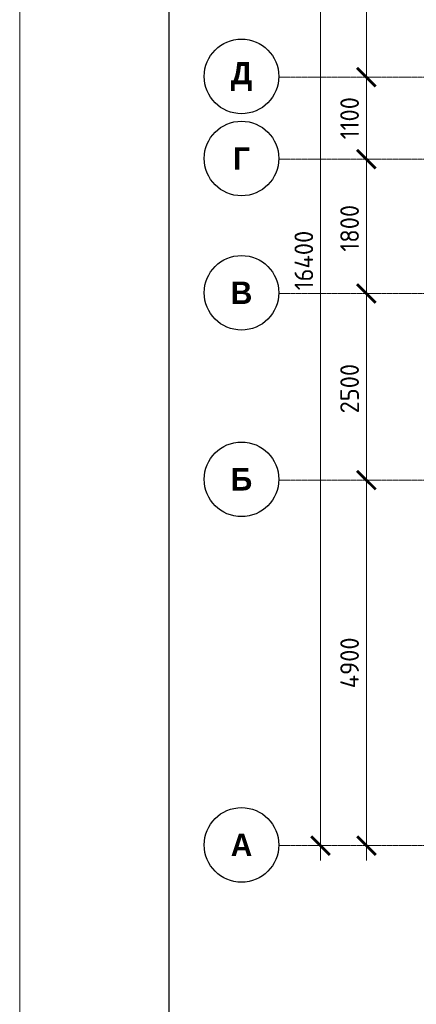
# Model space of a CAD drawing. Header units: millimetres. Extents: x 263826 to 1585445, y -423071 to 70137.
# Tile 32 of 256: x 436521 to 441834, y -314867 to -301670. Entities that reach past the tile are written whole.
import ezdxf

# ---------------------------------------------------------------- set-up
doc = ezdxf.new("R2010")
doc.units = ezdxf.units.MM
doc.linetypes.add('______5', pattern=[1100, 800, -100, 100, -100])
doc.linetypes.add('осевая', pattern=[50.8, 31.75, -6.35, 6.35, -6.35])
for name, color, linetype, lineweight in [('Оси', 40, '______5', 18), ('РАЗМЕРЫ', 1, 'Continuous', 9), ('ТОНКИЕ', 7, 'Continuous', 9)]:
    doc.layers.add(name, color=color, linetype=linetype, lineweight=lineweight)
doc.layers.add('ТОЛСТЫЕ_ОСНОВНЫЕ', color=6, linetype='Continuous')
doc.styles.add('Century Gothic', font='GOTHIC.TTF')
doc.styles.add('GOST-2.304_Type-B', font='GOST_Common.ttf')
doc.dimstyles.new('СПДС', dxfattribs={"dimscale": 100, "dimtxt": 2.5, "dimasz": 2.5, "dimexe": 1.25, "dimexo": 0, "dimtad": 1, "dimdec": 0, "dimtxsty": 'GOST-2.304_Type-B', "dimblk": 'ARCHTICK', "dimcen": 2.5, "dimdle": 2, "dimadec": 0, "dimazin": 2, "dimtfac": 0.75, "dimtdec": 0, "dimtmove": 1, "dimatfit": 3, "dimfxl": 1, "dimtolj": 1, "dimarcsym": 1})

# ---------------------------------------------------------------- blocks, each defined once
blk = doc.blocks.new('_ArchTick')
at = {"color": 0, "linetype": 'ByBlock', "const_width": 0.15}
blk.add_lwpolyline([(-0.5, -0.5), (0.5, 0.5)], dxfattribs=at)
blk = doc.blocks.new('*D1736')
at = {"color": 0, "lineweight": -2, "transparency": 16777216}
for p, q in [((979756, -14893), (979756, 1907)), ((979756, 1707), (979881, 1707)), ((979756, -14693), (979881, -14693))]:
    blk.add_line(p, q, dxfattribs=at)
at = {"layer": 'DEFPOINTS', "color": 0, "transparency": 16777216}
for p in [(979756, 1707), (979756, 1707), (979756, -14693)]:
    blk.add_point(p, dxfattribs=at)
at = {"color": 0, "lineweight": -2, "transparency": 16777216, "xscale": 250, "yscale": 250, "zscale": 250}
for p, rotation in [((979756, 1707), 90), ((979756, -14693), 270)]:
    blk.add_blockref('_ArchTick', p, dxfattribs=dict(at, rotation=rotation))
at = {"color": 0, "transparency": 16777216, "insert": (979531, -6851), "char_height": 250, "width": 104166.67, "attachment_point": 5, "rotation": 90, "style": 'GOST-2.304_Type-B'}
blk.add_mtext('\\A1;16400', dxfattribs=at)
blk = doc.blocks.new('NSY101')
at = {"color": 0, "linetype": 'ByBlock', "lineweight": -2}
blk.add_circle((0, 0), 50, dxfattribs=at)
blk = doc.blocks.new('СЛОЖНЫЙ_ОБЪЕКТ_23')
at = {"layer": 'Оси', "color": 16, "linetype": 'Continuous', "lineweight": 25, "transparency": 33554687, "xscale": 9.999999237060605, "yscale": 9.999999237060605, "zscale": 9.999999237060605}
blk.add_blockref('NSY101', (-12319, -19997), dxfattribs=at)
at = {"layer": 'Оси', "color": 16, "linetype": 'Continuous', "lineweight": 25, "transparency": 33554687, "insert": (-12319, -19997), "char_height": 300, "width": 460, "attachment_point": 5, "style": 'Century Gothic'}
blk.add_mtext('\\A1;{\\fCentury Gothic|i0|b1;\\H300.000000;\\W1.000000;\\C16;А}\\P', dxfattribs=at)
blk = doc.blocks.new('СЛОЖНЫЙ_ОБЪЕКТ_24')
at = {"layer": 'Оси', "color": 16, "linetype": 'Continuous', "lineweight": 25, "transparency": 33554687, "xscale": 9.999999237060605, "yscale": 9.999999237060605, "zscale": 9.999999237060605}
blk.add_blockref('NSY101', (-12319, -15097), dxfattribs=at)
at = {"layer": 'Оси', "color": 16, "linetype": 'Continuous', "lineweight": 25, "transparency": 33554687, "insert": (-12319, -15097), "char_height": 300, "width": 390, "attachment_point": 5, "style": 'Century Gothic'}
blk.add_mtext('\\A1;{\\fCentury Gothic|i0|b1;\\H300.000000;\\W1.000000;\\C16;Б}\\P', dxfattribs=at)
blk = doc.blocks.new('СЛОЖНЫЙ_ОБЪЕКТ_25')
at = {"layer": 'Оси', "color": 16, "linetype": 'Continuous', "lineweight": 25, "transparency": 33554687, "xscale": 9.999999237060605, "yscale": 9.999999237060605, "zscale": 9.999999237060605}
blk.add_blockref('NSY101', (-12319, -12597), dxfattribs=at)
at = {"layer": 'Оси', "color": 16, "linetype": 'Continuous', "lineweight": 25, "transparency": 33554687, "insert": (-12319, -12597), "char_height": 300, "width": 390, "attachment_point": 5, "style": 'Century Gothic'}
blk.add_mtext('\\A1;{\\fCentury Gothic|i0|b1;\\H300.000000;\\W1.000000;\\C16;В}\\P', dxfattribs=at)
blk = doc.blocks.new('СЛОЖНЫЙ_ОБЪЕКТ_26')
at = {"layer": 'Оси', "color": 16, "linetype": 'Continuous', "lineweight": 25, "transparency": 33554687, "xscale": 9.999999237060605, "yscale": 9.999999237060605, "zscale": 9.999999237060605}
blk.add_blockref('NSY101', (-12319, -10797), dxfattribs=at)
at = {"layer": 'Оси', "color": 16, "linetype": 'Continuous', "lineweight": 25, "transparency": 33554687, "insert": (-12319, -10797), "char_height": 300, "width": 345, "attachment_point": 5, "style": 'Century Gothic'}
blk.add_mtext('\\A1;{\\fCentury Gothic|i0|b1;\\H300.000000;\\W1.000000;\\C16;Г}\\P', dxfattribs=at)
blk = doc.blocks.new('СЛОЖНЫЙ_ОБЪЕКТ_27')
at = {"layer": 'Оси', "color": 16, "linetype": 'Continuous', "lineweight": 25, "transparency": 33554687, "xscale": 9.999999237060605, "yscale": 9.999999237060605, "zscale": 9.999999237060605}
blk.add_blockref('NSY101', (-12319, -9697), dxfattribs=at)
at = {"layer": 'Оси', "color": 16, "linetype": 'Continuous', "lineweight": 25, "transparency": 33554687, "insert": (-12319, -9697), "char_height": 300, "width": 470, "attachment_point": 5, "style": 'Century Gothic'}
blk.add_mtext('\\A1;{\\fCentury Gothic|i0|b1;\\H300.000000;\\W1.000000;\\C16;Д}\\P', dxfattribs=at)
blk = doc.blocks.new('*D1717')
at = {"color": 0, "lineweight": -2, "transparency": 16777216}
for p, q in [((980369, -14893), (980369, -9593)), ((980369, -9793), (980494, -9793)), ((980369, -14693), (980494, -14693))]:
    blk.add_line(p, q, dxfattribs=at)
at = {"layer": 'DEFPOINTS', "color": 0, "transparency": 16777216}
for p in [(980369, -9793), (980369, -9793), (980369, -14693)]:
    blk.add_point(p, dxfattribs=at)
at = {"color": 0, "lineweight": -2, "transparency": 16777216, "xscale": 250, "yscale": 250, "zscale": 250}
for p, rotation in [((980369, -9793), 90), ((980369, -14693), 270)]:
    blk.add_blockref('_ArchTick', p, dxfattribs=dict(at, rotation=rotation))
at = {"color": 0, "transparency": 16777216, "insert": (980144, -12243), "char_height": 250, "width": 83333.33, "attachment_point": 5, "rotation": 90, "style": 'GOST-2.304_Type-B'}
blk.add_mtext('\\A1;4900', dxfattribs=at)
blk = doc.blocks.new('*D1718')
at = {"color": 0, "lineweight": -2, "transparency": 16777216}
for p, q in [((980369, -9993), (980369, -7093)), ((980369, -7293), (980494, -7293)), ((980369, -9793), (980494, -9793))]:
    blk.add_line(p, q, dxfattribs=at)
at = {"layer": 'DEFPOINTS', "color": 0, "transparency": 16777216}
for p in [(980369, -7293), (980369, -7293), (980369, -9793)]:
    blk.add_point(p, dxfattribs=at)
at = {"color": 0, "lineweight": -2, "transparency": 16777216, "xscale": 250, "yscale": 250, "zscale": 250}
for p, rotation in [((980369, -7293), 90), ((980369, -9793), 270)]:
    blk.add_blockref('_ArchTick', p, dxfattribs=dict(at, rotation=rotation))
at = {"color": 0, "transparency": 16777216, "insert": (980144, -8568), "char_height": 250, "width": 83333.33, "attachment_point": 5, "rotation": 90, "style": 'GOST-2.304_Type-B'}
blk.add_mtext('\\A1;2500', dxfattribs=at)
blk = doc.blocks.new('*D1719')
at = {"color": 0, "lineweight": -2, "transparency": 16777216}
for p, q in [((980369, -7493), (980369, -5293)), ((980369, -5493), (980494, -5493)), ((980369, -7293), (980494, -7293))]:
    blk.add_line(p, q, dxfattribs=at)
at = {"layer": 'DEFPOINTS', "color": 0, "transparency": 16777216}
for p in [(980369, -5493), (980369, -5493), (980369, -7293)]:
    blk.add_point(p, dxfattribs=at)
at = {"color": 0, "lineweight": -2, "transparency": 16777216, "xscale": 250, "yscale": 250, "zscale": 250}
for p, rotation in [((980369, -5493), 90), ((980369, -7293), 270)]:
    blk.add_blockref('_ArchTick', p, dxfattribs=dict(at, rotation=rotation))
at = {"color": 0, "transparency": 16777216, "insert": (980144, -6418), "char_height": 250, "width": 83333.33, "attachment_point": 5, "rotation": 90, "style": 'GOST-2.304_Type-B'}
blk.add_mtext('\\A1;1800', dxfattribs=at)
blk = doc.blocks.new('*D1720')
at = {"color": 0, "lineweight": -2, "transparency": 16777216}
for p, q in [((980369, -5693), (980369, -4193)), ((980369, -4393), (980494, -4393)), ((980369, -5493), (980494, -5493))]:
    blk.add_line(p, q, dxfattribs=at)
at = {"layer": 'DEFPOINTS', "color": 0, "transparency": 16777216}
for p in [(980369, -4393), (980369, -4393), (980369, -5493)]:
    blk.add_point(p, dxfattribs=at)
at = {"color": 0, "lineweight": -2, "transparency": 16777216, "xscale": 250, "yscale": 250, "zscale": 250}
for p, rotation in [((980369, -4393), 90), ((980369, -5493), 270)]:
    blk.add_blockref('_ArchTick', p, dxfattribs=dict(at, rotation=rotation))
at = {"color": 0, "transparency": 16777216, "insert": (980144, -4943), "char_height": 250, "width": 83333.33, "attachment_point": 5, "rotation": 90, "style": 'GOST-2.304_Type-B'}
blk.add_mtext('\\A1;1100', dxfattribs=at)
blk = doc.blocks.new('*D1721')
at = {"color": 0, "lineweight": -2, "transparency": 16777216}
for p, q in [((980369, -4593), (980369, -1193)), ((980369, -1393), (980494, -1393)), ((980369, -4393), (980494, -4393))]:
    blk.add_line(p, q, dxfattribs=at)
at = {"layer": 'DEFPOINTS', "color": 0, "transparency": 16777216}
for p in [(980369, -1393), (980369, -1393), (980369, -4393)]:
    blk.add_point(p, dxfattribs=at)
at = {"color": 0, "lineweight": -2, "transparency": 16777216, "xscale": 250, "yscale": 250, "zscale": 250}
for p, rotation in [((980369, -1393), 90), ((980369, -4393), 270)]:
    blk.add_blockref('_ArchTick', p, dxfattribs=dict(at, rotation=rotation))
at = {"color": 0, "transparency": 16777216, "insert": (980144, -2918), "char_height": 250, "width": 83333.33, "attachment_point": 5, "rotation": 90, "style": 'GOST-2.304_Type-B'}
blk.add_mtext('\\A1;3000', dxfattribs=at)
blk = doc.blocks.new('*U69')
at = {"layer": 'ТОЛСТЫЕ_ОСНОВНЫЕ', "color": 6}
blk.add_lwpolyline([(20, 5), (589, 5), (589, 415), (20, 415)], close=True, dxfattribs=at)
at = {"layer": 'ТОНКИЕ'}
blk.add_lwpolyline([(0, 0), (594, 0), (594, 420), (0, 420)], close=True, dxfattribs=at)
blk = doc.blocks.new('оси2')
at = {"layer": 'Оси', "color": 16, "linetype": 'осевая', "lineweight": 0, "ltscale": 0.5, "transparency": 33554687}
for p, q in [((979200, -4392.9), (1032582.1, -4392.9)), ((979200, -5492.9), (1032582.1, -5492.9)), ((979200, -7292.9), (1032582.1, -7292.9)), ((979200, -9792.9), (1032582.1, -9792.9)), ((979200, -14692.9), (1032582.1, -14692.9))]:
    blk.add_line(p, q, dxfattribs=at)
at = {"layer": 'Оси', "color": 16, "linetype": 'Continuous', "lineweight": 25, "transparency": 33554687}
for name in ['СЛОЖНЫЙ_ОБЪЕКТ_27', 'СЛОЖНЫЙ_ОБЪЕКТ_26', 'СЛОЖНЫЙ_ОБЪЕКТ_25', 'СЛОЖНЫЙ_ОБЪЕКТ_24', 'СЛОЖНЫЙ_ОБЪЕКТ_23']:
    blk.add_blockref(name, (991015, 5314), dxfattribs=at)
for base, p1, p2, picture, middle in [((979756.2, 1707.1), (979756.2, -14692.9), (979756.2, 1707.1), '*D1736', (979756.2, -6851.5)), ((980368.8, -1392.9), (980368.8, -4392.9), (980368.8, -1392.9), '*D1721', (980368.8, -2918)), ((980368.8, -4392.9), (980368.8, -5492.9), (980368.8, -4392.9), '*D1720', (980368.8, -4942.9)), ((980368.8, -5492.9), (980368.8, -7292.9), (980368.8, -5492.9), '*D1719', (980368.8, -6418)), ((980368.8, -7292.9), (980368.8, -9792.9), (980368.8, -7292.9), '*D1718', (980368.8, -8568)), ((980368.8, -9792.9), (980368.8, -14692.9), (980368.8, -9792.9), '*D1717', (980368.8, -12242.9))]:
    dim = blk.add_linear_dim(base=base, p1=p1, p2=p2, angle=90, dimstyle='СПДС', override={"dimgap": 1})
    dim.commit()
    dim.dimension.update_dxf_attribs({"geometry": picture, "text_midpoint": middle, "dimtype": 160})

msp = doc.modelspace()

# ---------------------------------------------------------------- block references
at = {"xscale": 100, "yscale": 100, "zscale": 100}
msp.add_blockref('*U69', (436520.8066, -330877.58194, 3100), dxfattribs=at)
at = {"layer": 'РАЗМЕРЫ'}
msp.add_blockref('оси2', (-539203.53067, -298047.43065, -559.99999), dxfattribs=at)

doc.saveas('drawing.dxf')
